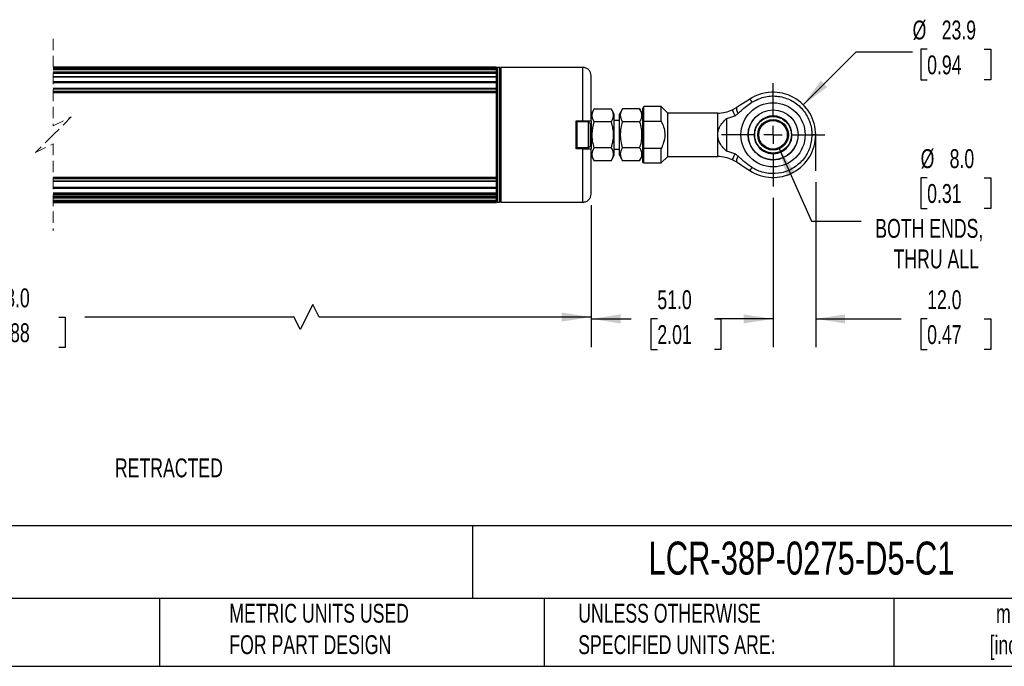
# Model space of a CAD drawing. Header units: millimetres. Extents: x 16 to 683, y 16 to 524.
# Tile 3 of 7: x 262 to 538, y 16 to 197. Entities that reach past the tile are written whole.
import ezdxf

# ---------------------------------------------------------------- set-up
doc = ezdxf.new("R2010")
doc.units = ezdxf.units.MM
doc.header["$LTSCALE"] = 2.5
doc.linetypes.add('CENTERX2', pattern=[20.32, 12.7, -2.54, 2.54, -2.54])
doc.linetypes.add('HIDDEN', pattern=[1.905, 1.27, -0.635])
doc.layers.add('CENTER', color=40, linetype='CENTERX2')
doc.layers.add('DIMENSIONS', color=140, linetype='Continuous', lineweight=25)
doc.layers.add('TEXT', color=140, linetype='Continuous', lineweight=25)
doc.styles.add('SLDTEXTSTYLE0', font='TXT', dxfattribs={"width": 0.7})
doc.dimstyles.new('SLDDIMSTYLE0', dxfattribs={"dimtxt": 5.39502, "dimasz": 8.255, "dimexe": 0, "dimexo": 0.0625, "dimgap": 1.348755, "dimtad": 0, "dimtih": 1, "dimtoh": 1, "dimrnd": 1e-09, "dimzin": 4, "dimdsep": 46, "dimtxsty": 'SLDTEXTSTYLE0', "dimsah": 1, "dimcen": 0.09, "dimadec": 0, "dimazin": 1, "dimtfac": 1, "dimtmove": 0, "dimatfit": 0, "dimfxl": 0, "dimfrac": 2, "dimtolj": 1, "dimtzin": 12, "dimarcsym": 0})
doc.dimstyles.new('SLDDIMSTYLE2', dxfattribs={"dimtxt": 5.39502, "dimasz": 8.255, "dimexe": 0, "dimexo": 0.0625, "dimgap": 1.348755, "dimtad": 0, "dimtih": 1, "dimtoh": 1, "dimrnd": 1e-09, "dimzin": 12, "dimdsep": 46, "dimtxsty": 'SLDTEXTSTYLE0', "dimsah": 1, "dimcen": 0, "dimadec": 0, "dimazin": 3, "dimtfac": 1, "dimtofl": 0, "dimtmove": 0, "dimatfit": 3, "dimfxl": 0, "dimfrac": 2, "dimtolj": 1, "dimtzin": 12, "dimarcsym": 0})
doc.dimstyles.new('SLDDIMSTYLE3', dxfattribs={"dimtxt": 5.39502, "dimasz": 8.255, "dimexe": 0, "dimexo": 0.0625, "dimgap": 1.348755, "dimtad": 0, "dimtih": 1, "dimtoh": 1, "dimrnd": 1e-09, "dimzin": 4, "dimdsep": 46, "dimtxsty": 'SLDTEXTSTYLE0', "dimsah": 1, "dimcen": 0, "dimadec": 0, "dimazin": 1, "dimtfac": 1, "dimtofl": 0, "dimtmove": 0, "dimatfit": 3, "dimfxl": 0, "dimfrac": 2, "dimtolj": 1, "dimtzin": 12, "dimarcsym": 0})
doc.dimstyles.new('SLDDIMSTYLE4', dxfattribs={"dimtxt": 5.39502, "dimasz": 8.255, "dimexe": 0, "dimexo": 0.0625, "dimgap": 1.348755, "dimtad": 0, "dimtih": 1, "dimtoh": 1, "dimrnd": 1e-09, "dimzin": 4, "dimdsep": 46, "dimtxsty": 'SLDTEXTSTYLE0', "dimsah": 1, "dimcen": 0.09, "dimadec": 0, "dimazin": 1, "dimtfac": 1, "dimtofl": 0, "dimtmove": 0, "dimatfit": 3, "dimfxl": 0, "dimfrac": 2, "dimtolj": 1, "dimtzin": 12, "dimarcsym": 0})

# ---------------------------------------------------------------- blocks, each defined once
blk = doc.blocks.new('SW_BROKEN_VIEW_0')
at = {"color": 0, "linetype": 'CENTERX2'}
for p, q in [((0, 0), (0, -7.15)), ((412.06, 0), (412.06, -10.08)), ((12.1, -12.1), (5.27, -12.1))]:
    blk.add_line(p, q, dxfattribs=at)
blk = doc.blocks.new('_D')
at = {"layer": 'DIMENSIONS'}
for p, q in [((485.6, 151.69), (485.6, 105.37)), ((473.65, 147.28), (473.65, 105.37)), ((473.65, 113.31), (457.77, 113.31)), ((485.6, 113.31), (509.55, 113.31)), ((516.86, 113.31), (515.05, 113.31)), ((515.05, 113.31), (515.05, 104.74)), ((532.89, 113.31), (534.7, 113.31)), ((534.7, 113.31), (534.7, 104.74)), ((515.05, 104.74), (516.86, 104.74)), ((534.7, 104.74), (532.89, 104.74))]:
    blk.add_line(p, q, dxfattribs=at)
for points in [[(473.65, 113.31), (465.39, 114.58), (465.39, 112.04)], [(485.6, 113.31), (493.85, 112.04), (493.85, 114.58)]]:
    blk.add_solid(points, dxfattribs=at)
at = {"layer": 'DIMENSIONS', "char_height": 5.292, "attachment_point": 1, "style": 'SLDTEXTSTYLE0'}
for s, insert in [('12.0', (516.86, 121.34)), ('0.47', (516.86, 111.56))]:
    blk.add_mtext(s, dxfattribs=dict(at, insert=insert))
blk = doc.blocks.new('_D_3')
at = {"layer": 'DIMENSIONS'}
for p, q in [((482.1, 173.39), (496.91, 188.2)), ((496.91, 188.2), (512.78, 188.2)), ((516.86, 188.96), (515.05, 188.96)), ((515.05, 188.96), (515.05, 180.39)), ((532.89, 188.96), (534.7, 188.96)), ((534.7, 188.96), (534.7, 180.39)), ((515.05, 180.39), (516.86, 180.39)), ((534.7, 180.39), (532.89, 180.39))]:
    blk.add_line(p, q, dxfattribs=at)
blk.add_solid([(482.1, 173.39), (488.83, 178.33), (487.04, 180.13)], dxfattribs=at)
at = {"layer": 'DIMENSIONS', "char_height": 5.292, "attachment_point": 1, "style": 'SLDTEXTSTYLE0'}
for s, insert in [('%%c', (512.78, 196.99)), ('23.9', (520.93, 196.99)), ('0.94', (516.86, 187.21))]:
    blk.add_mtext(s, dxfattribs=dict(at, insert=insert))
blk = doc.blocks.new('_D_4')
at = {"layer": 'DIMENSIONS'}
for p, q in [((475.29, 161.29), (484.47, 140.76)), ((516.86, 152.88), (515.05, 152.88)), ((515.05, 152.88), (515.05, 144.31)), ((532.89, 152.88), (534.7, 152.88)), ((534.7, 152.88), (534.7, 144.31)), ((515.05, 144.31), (516.86, 144.31)), ((534.7, 144.31), (532.89, 144.31)), ((484.47, 140.76), (498.36, 140.76))]:
    blk.add_line(p, q, dxfattribs=at)
blk.add_solid([(475.29, 161.29), (477.5, 153.24), (479.81, 154.28)], dxfattribs=at)
at = {"layer": 'DIMENSIONS', "char_height": 5.292, "attachment_point": 1, "style": 'SLDTEXTSTYLE0'}
for s, insert in [('%%c', (515.03, 160.91)), ('8.0', (523.17, 160.91)), ('0.31', (516.86, 151.13)), ('BOTH ENDS,', (502.32, 141.35)), ('THRU ALL', (507.43, 132.78))]:
    blk.add_mtext(s, dxfattribs=dict(at, insert=insert))
blk = doc.blocks.new('_D_5')
at = {"layer": 'DIMENSIONS'}
for p, q in [((473.65, 147.28), (473.65, 105.37)), ((422.63, 145.17), (422.63, 105.37)), ((422.63, 113.31), (433.9, 113.31)), ((441.21, 113.31), (439.4, 113.31)), ((439.4, 113.31), (439.4, 104.74)), ((457.24, 113.31), (459.05, 113.31)), ((459.05, 113.31), (459.05, 104.74)), ((473.65, 113.31), (464.55, 113.31)), ((439.4, 104.74), (441.21, 104.74)), ((459.05, 104.74), (457.24, 104.74))]:
    blk.add_line(p, q, dxfattribs=at)
for points in [[(422.63, 113.31), (430.88, 112.04), (430.88, 114.58)], [(473.65, 113.31), (465.39, 114.58), (465.39, 112.04)]]:
    blk.add_solid(points, dxfattribs=at)
at = {"layer": 'DIMENSIONS', "char_height": 5.292, "attachment_point": 1, "style": 'SLDTEXTSTYLE0'}
for s, insert in [('51.0', (441.21, 121.34)), ('2.01', (441.21, 111.56))]:
    blk.add_mtext(s, dxfattribs=dict(at, insert=insert))
blk = doc.blocks.new('_D_6')
at = {"layer": 'DIMENSIONS'}
for p, q in [((101.62, 145.17), (101.62, 105.89)), ((422.63, 145.17), (422.63, 105.89)), ((344.62, 117.36), (341.1, 110.3)), ((346.39, 113.83), (344.62, 117.36)), ((101.62, 113.83), (245.52, 113.83)), ((252.83, 113.83), (251.02, 113.83)), ((251.02, 113.83), (251.02, 105.26)), ((273.35, 113.83), (275.16, 113.83)), ((275.16, 113.83), (275.16, 105.26)), ((339.33, 113.83), (280.66, 113.83)), ((341.1, 110.3), (339.33, 113.83)), ((422.63, 113.83), (346.39, 113.83)), ((251.02, 105.26), (252.83, 105.26)), ((275.16, 105.26), (273.35, 105.26))]:
    blk.add_line(p, q, dxfattribs=at)
for points in [[(101.62, 113.83), (109.87, 112.56), (109.87, 115.1)], [(422.63, 113.83), (414.37, 115.1), (414.37, 112.56)]]:
    blk.add_solid(points, dxfattribs=at)
at = {"layer": 'DIMENSIONS', "char_height": 5.292, "attachment_point": 1, "style": 'SLDTEXTSTYLE0'}
for s, insert in [('378.0', (252.83, 121.86)), ('14.88', (252.83, 112.08))]:
    blk.add_mtext(s, dxfattribs=dict(at, insert=insert))
blk = doc.blocks.new('SW_CENTERMARKSYMBOL_0')
at = {"layer": 'CENTER', "color": 0}
for p, q in [((0, 5.08), (0, 14.49)), ((-5.08, 0), (-14.49, 0)), ((0, 0), (-2.54, 0)), ((0, 0), (0, 2.54)), ((0, 0), (0, -2.54)), ((0, 0), (2.54, 0)), ((5.08, 0), (14.49, 0)), ((0, -5.08), (0, -14.49))]:
    blk.add_line(p, q, dxfattribs=at)

msp = doc.modelspace()

# ---------------------------------------------------------------- linework, layer by layer
at = {"color": 7, "linetype": 'HIDDEN', "lineweight": 18}
for p, q in [((271.84, 191.851), (271.84, 167.442)), ((271.84, 167.442), (276.84, 169.942)), ((276.84, 169.942), (271.84, 164.942)), ((271.84, 164.942), (266.84, 159.942)), ((266.84, 159.942), (271.84, 162.442)), ((271.84, 162.442), (271.84, 138.032))]:
    msp.add_line(p, q, dxfattribs=at)
for p, q in [((396.13, 183.914), (271.84, 183.914)), ((271.84, 183.914), (396.13, 183.914)), ((271.84, 183.841), (396.13, 183.841)), ((271.84, 183.62), (396.13, 183.62)), ((271.84, 183.521), (396.13, 183.521)), ((396.13, 183.292), (271.84, 183.292)), ((271.84, 183.285), (396.13, 183.285)), ((271.84, 182.572), (396.13, 182.572)), ((271.84, 182.309), (396.13, 182.309)), ((271.84, 182.218), (396.13, 182.218)), ((396.13, 183.841), (396.13, 183.914)), ((396.13, 183.914), (396.13, 183.914)), ((396.384, 183.842), (396.13, 183.588)), ((396.13, 183.62), (396.13, 183.841)), ((396.13, 183.521), (396.13, 183.62)), ((396.13, 183.292), (396.13, 183.521)), ((396.13, 183.285), (396.13, 183.292)), ((396.13, 182.572), (396.13, 183.285)), ((396.13, 182.309), (396.13, 182.572)), ((396.13, 182.218), (396.13, 182.309)), ((396.13, 181.238), (396.13, 182.218)), ((397.076, 183.842), (396.384, 183.842)), ((396.384, 183.842), (396.384, 166.904)), ((397.33, 183.588), (397.076, 183.842)), ((397.076, 166.904), (397.076, 183.842)), ((420.33, 183.842), (397.33, 183.842)), ((397.33, 183.842), (397.33, 164.942)), ((420.33, 168.892), (420.33, 183.842)), ((396.13, 181.238), (271.84, 181.238)), ((271.84, 181.209), (396.13, 181.209)), ((271.84, 179.936), (396.13, 179.936)), ((271.84, 179.654), (396.13, 179.654)), ((271.84, 179.576), (396.13, 179.576)), ((396.13, 181.209), (396.13, 181.238)), ((396.13, 179.936), (396.13, 181.209)), ((396.13, 179.654), (396.13, 179.936)), ((396.13, 179.576), (396.13, 179.654)), ((396.13, 177.937), (396.13, 179.576)), ((422.63, 168.892), (422.63, 181.542)), ((396.13, 177.937), (271.84, 177.937)), ((271.84, 177.873), (396.13, 177.873)), ((271.84, 177.182), (396.13, 177.182)), ((271.84, 176.899), (396.13, 176.899)), ((271.84, 176.836), (396.13, 176.836)), ((396.13, 177.873), (396.13, 177.937)), ((396.13, 177.182), (396.13, 177.873)), ((396.13, 176.899), (396.13, 177.182)), ((396.13, 176.836), (396.13, 176.899)), ((396.13, 153.047), (396.13, 176.836)), ((423.496, 172.192), (422.63, 170.692)), ((423.496, 172.192), (428.264, 172.192)), ((429.13, 170.692), (428.264, 172.192)), ((431.466, 172.192), (430.6, 170.692)), ((436.234, 172.192), (431.466, 172.192)), ((437.1, 170.692), (436.234, 172.192)), ((437.1, 168.71), (437.1, 172.542)), ((437.4, 172.842), (437.334, 172.769)), ((442.301, 172.842), (437.4, 172.842)), ((437.4, 168.789), (437.4, 172.842)), ((444.1, 171.043), (442.301, 172.842)), ((442.301, 168.789), (442.301, 172.842)), ((463.583, 172.654), (462.253, 171.927)), ((418.43, 168.892), (420.33, 168.892)), ((418.43, 160.992), (418.43, 168.892)), ((421.93, 168.542), (418.73, 168.542)), ((418.73, 162.79), (418.73, 168.542)), ((420.33, 168.892), (422.63, 168.892)), ((422.43, 168.042), (421.93, 168.542)), ((421.93, 167.828), (421.93, 168.542)), ((422.63, 168.892), (422.63, 164.942)), ((428.264, 168.567), (423.496, 168.567)), ((429.13, 164.942), (429.13, 170.692)), ((430.6, 168.942), (429.13, 168.942)), ((430.6, 159.192), (430.6, 170.692)), ((436.234, 168.567), (431.466, 168.567)), ((437.1, 161.173), (437.1, 168.71)), ((437.4, 161.094), (437.4, 168.789)), ((437.4, 168.789), (442.301, 168.789)), ((444.1, 158.841), (444.1, 171.043)), ((458.138, 171.042), (444.1, 171.042)), ((458.138, 164.942), (458.138, 171.042)), ((460.6, 169.528), (460.6, 160.355)), ((396.384, 166.904), (396.384, 146.042)), ((397.076, 146.042), (397.076, 166.904)), ((421.93, 161.342), (421.93, 167.828)), ((422.43, 163.089), (422.43, 168.042)), ((397.33, 164.942), (397.33, 146.042)), ((422.43, 161.842), (422.43, 163.089)), ((422.63, 164.942), (422.63, 160.992)), ((429.13, 159.192), (429.13, 164.942)), ((458.138, 158.842), (458.138, 164.942)), ((468.513, 164.946), (468.344, 164.946)), ((478.963, 164.946), (478.794, 164.946)), ((485.6, 164.942), (484.548, 164.942)), ((420.33, 160.992), (418.43, 160.992)), ((418.73, 161.342), (418.73, 162.79)), ((418.73, 161.342), (421.93, 161.342)), ((420.33, 146.042), (420.33, 160.992)), ((420.33, 160.992), (422.63, 160.992)), ((421.93, 161.342), (422.43, 161.842)), ((422.63, 148.342), (422.63, 160.992)), ((428.264, 161.317), (423.496, 161.317)), ((429.13, 160.942), (430.6, 160.942)), ((436.234, 161.317), (431.466, 161.317)), ((437.1, 157.342), (437.1, 161.173)), ((437.4, 157.042), (437.4, 161.094)), ((442.301, 161.094), (437.4, 161.094)), ((442.301, 157.042), (442.301, 161.094)), ((422.63, 159.192), (423.496, 157.692)), ((428.264, 157.692), (423.496, 157.692)), ((428.264, 157.692), (429.13, 159.192)), ((430.6, 159.192), (431.466, 157.692)), ((436.234, 157.692), (431.466, 157.692)), ((436.234, 157.692), (437.1, 159.192)), ((442.301, 157.042), (444.1, 158.841)), ((444.1, 158.842), (458.138, 158.842)), ((462.253, 157.956), (463.583, 157.229)), ((437.4, 157.042), (442.301, 157.042)), ((271.84, 153.047), (396.13, 153.047)), ((271.84, 152.984), (396.13, 152.984)), ((271.84, 152.701), (396.13, 152.701)), ((271.84, 152.01), (396.13, 152.01)), ((271.84, 151.946), (396.13, 151.946)), ((396.13, 152.984), (396.13, 153.047)), ((396.13, 152.701), (396.13, 152.984)), ((396.13, 152.01), (396.13, 152.701)), ((396.13, 151.946), (396.13, 152.01)), ((396.13, 150.307), (396.13, 151.946)), ((271.84, 150.307), (396.13, 150.307)), ((271.84, 150.229), (396.13, 150.229)), ((271.84, 149.947), (396.13, 149.947)), ((396.13, 150.229), (396.13, 150.307)), ((396.13, 149.947), (396.13, 150.229)), ((396.13, 148.674), (396.13, 149.947)), ((271.84, 148.674), (396.13, 148.674)), ((271.84, 148.645), (396.13, 148.645)), ((271.84, 148.377), (396.13, 148.377)), ((271.84, 148.114), (396.13, 148.114)), ((271.84, 147.665), (396.13, 147.665)), ((271.84, 147.574), (396.13, 147.574)), ((271.84, 147.311), (396.13, 147.311)), ((271.84, 146.598), (396.13, 146.598)), ((271.84, 146.591), (396.13, 146.591)), ((271.84, 146.362), (396.13, 146.362)), ((396.13, 148.645), (396.13, 148.674)), ((396.13, 148.377), (396.13, 148.658)), ((396.13, 148.184), (396.13, 148.377)), ((396.13, 148.114), (396.13, 148.184)), ((396.13, 147.665), (396.13, 148.114)), ((396.13, 147.574), (396.13, 147.665)), ((396.13, 147.311), (396.13, 147.574)), ((396.13, 146.598), (396.13, 147.311)), ((396.13, 146.591), (396.13, 146.598)), ((396.13, 146.362), (396.13, 146.591)), ((396.13, 146.263), (396.13, 146.362)), ((271.84, 146.263), (396.13, 146.263)), ((271.84, 146.042), (396.13, 146.042)), ((271.84, 145.97), (396.13, 145.97)), ((271.84, 145.969), (396.13, 145.969)), ((396.13, 146.296), (396.384, 146.042)), ((396.13, 146.042), (396.13, 146.263)), ((396.13, 145.97), (396.13, 146.042)), ((396.13, 145.969), (396.13, 145.97)), ((396.384, 146.042), (397.076, 146.042)), ((397.076, 146.042), (397.33, 146.296)), ((397.33, 146.042), (420.33, 146.042))]:
    msp.add_line(p, q)
at = {"flags": 128}
for points in [[(467.143, 174.965), (466.255, 174.388), (465.365, 173.811), (464.474, 173.232), (463.583, 172.654)], [(467.143, 174.965), (467.289, 174.739), (467.715, 174.083)], [(462.983, 170.311), (462.659, 171.029), (462.428, 171.54), (462.295, 171.835), (462.253, 171.927)], [(463.842, 170.934), (463.711, 171.275), (463.607, 171.585), (463.53, 171.861), (463.483, 172.1), (463.464, 172.301), (463.475, 172.46), (463.515, 172.579), (463.583, 172.654)], [(462.253, 157.956), (462.295, 158.048), (462.428, 158.343), (462.659, 158.855), (462.983, 159.572)], [(463.583, 157.229), (463.515, 157.304), (463.475, 157.423), (463.464, 157.583), (463.483, 157.783), (463.53, 158.022), (463.607, 158.298), (463.711, 158.608), (463.842, 158.949)], [(463.583, 157.229), (464.828, 156.421), (465.965, 155.683), (467.143, 154.918)], [(467.143, 154.918), (467.152, 154.933), (467.18, 154.975), (467.225, 155.046), (467.289, 155.144), (467.37, 155.269), (467.469, 155.421), (467.584, 155.598), (467.715, 155.8)]]:
    msp.add_lwpolyline(points, dxfattribs=at)
for centre, radius in [((473.65, 164.942), 9), ((473.65, 164.942), 9), ((473.65, 164.942), 7), ((473.653, 164.946), 4.3), ((473.653, 164.946), 4)]:
    msp.add_circle(centre, radius)
for centre, radius, start, end in [((473.65, 164.942), 11.95, 0.00001, 122.99115), ((458.138, 181.041), 10, 269.99996, 294.29872), ((473.653, 164.946), 7, 131.4906, 334.35983), ((473.653, 164.946), 5.309, 0, 180), ((473.65, 164.942), 11.95, 237.00885, 359.99998), ((473.653, 164.946), 5.309, 179.99998, 0.00002), ((458.138, 148.842), 10, 65.70129, 90.00001)]:
    msp.add_arc(centre, radius, start, end)
for points, knots in [([(422.63, 181.542), (422.599, 181.831), (422.552, 182.276), (422.265, 182.811), (421.968, 183.18), (421.6, 183.477), (421.064, 183.764), (420.619, 183.811), (420.33, 183.842)], [0, 0, 0, 0, 0.239456, 0.3683603, 0.4999983, 0.6316367, 0.760542, 1, 1, 1, 1]), ([(463.842, 170.934), (464.15, 171.215), (464.917, 171.916), (466.17, 173.017), (467.199, 173.727), (467.715, 174.083)], [0, 0, 0, 0, 0.2502432, 0.6240597, 1, 1, 1, 1]), ([(467.715, 174.083), (468.809, 174.649), (470.996, 175.781), (474.755, 175.982), (478.341, 175.012), (481.414, 172.886), (483.595, 169.872), (484.469, 167.05), (484.532, 165.386), (484.548, 164.942)], [0, 0, 0, 0, 0.1571271, 0.3142546, 0.4713819, 0.6285093, 0.7856365, 0.9427637, 1, 1, 1, 1]), ([(423.496, 168.567), (423.334, 168.876), (423.018, 169.482), (422.883, 170.464), (423.073, 171.388), (423.351, 171.917), (423.496, 172.192)], [0, 0, 0, 0, 0.27189515, 0.53331703, 0.75784021, 1, 1, 1, 1]), ([(428.264, 172.192), (428.425, 171.882), (428.741, 171.276), (428.877, 170.294), (428.686, 169.37), (428.408, 168.841), (428.264, 168.567)], [0, 0, 0, 0, 0.271894, 0.5333167, 0.7578394, 1, 1, 1, 1]), ([(431.466, 168.567), (431.305, 168.875), (430.991, 169.48), (430.798, 170.784), (431.205, 171.643), (431.466, 172.192)], [0, 0, 0, 0, 0.27280999, 0.535113, 1, 1, 1, 1]), ([(436.234, 172.192), (436.385, 171.902), (436.683, 171.335), (436.848, 170.385), (436.685, 169.43), (436.388, 168.862), (436.234, 168.567)], [0, 0, 0, 0, 0.2551594, 0.4999889, 0.7398624, 1, 1, 1, 1]), ([(437.116, 172.486), (437.112, 172.495), (437.104, 172.509), (437.102, 172.526), (437.101, 172.532)], [0, 0, 0, 0, 0.617183, 1, 1, 1, 1]), ([(418.73, 168.542), (418.685, 168.525), (418.613, 168.499), (418.557, 168.428), (418.524, 168.385), (418.506, 168.359), (418.493, 168.34), (418.485, 168.329), (418.48, 168.321), (418.476, 168.315), (418.472, 168.31), (418.468, 168.304), (418.46, 168.294), (418.45, 168.281), (418.407, 168.266), (418.441, 168.171), (418.434, 168.11), (418.43, 168.075)], [0, 0, 0, 0, 0.2292379, 0.3679716, 0.4350788, 0.4966044, 0.5243885, 0.549803, 0.5615358, 0.572597, 0.582948, 0.5926008, 0.6097073, 0.6440677, 0.6750109, 0.8136363, 1, 1, 1, 1]), ([(423.496, 161.317), (423.335, 161.945), (423.01, 163.217), (422.83, 165.684), (423.238, 167.451), (423.496, 168.567)], [0, 0, 0, 0, 0.2648739, 0.5354916, 1, 1, 1, 1]), ([(428.264, 168.567), (428.416, 167.978), (428.724, 166.79), (428.874, 164.954), (428.727, 163.106), (428.419, 161.917), (428.264, 161.317)], [0, 0, 0, 0, 0.2477276, 0.4999976, 0.7472541, 1, 1, 1, 1]), ([(431.466, 161.317), (431.304, 161.946), (430.976, 163.218), (430.856, 165.103), (431.032, 166.905), (431.32, 168.009), (431.466, 168.567)], [0, 0, 0, 0, 0.2646136, 0.5349658, 0.7653526, 1, 1, 1, 1]), ([(436.234, 168.567), (436.396, 167.937), (436.723, 166.665), (436.843, 164.78), (436.667, 162.978), (436.379, 161.874), (436.234, 161.317)], [0, 0, 0, 0, 0.2646137, 0.5349657, 0.7653525, 1, 1, 1, 1]), ([(437.1, 168.71), (437.102, 168.716), (437.107, 168.732), (437.14, 168.75), (437.181, 168.765), (437.235, 168.776), (437.306, 168.786), (437.362, 168.788), (437.4, 168.789)], [0, 0, 0, 0, 0.06317581, 0.14391398, 0.33182274, 0.48279151, 0.64921783, 1, 1, 1, 1]), ([(442.301, 168.789), (442.54, 168.248), (443.016, 167.17), (443.275, 165.843), (443.33, 164.263), (443.053, 162.762), (442.505, 161.547), (442.301, 161.094)], [0, 0, 0, 0, 0.2211481, 0.4413344, 0.5003815, 0.8139603, 1, 1, 1, 1]), ([(458.138, 164.942), (458.147, 165.153), (458.165, 165.581), (458.316, 166.254), (458.576, 166.943), (459.033, 167.767), (459.706, 168.643), (460.302, 169.234), (460.6, 169.528)], [0, 0, 0, 0, 0.1185784, 0.2395714, 0.3844793, 0.5296501, 0.7657258, 1, 1, 1, 1]), ([(460.6, 169.528), (461.005, 169.626), (461.82, 169.824), (462.594, 170.148), (462.983, 170.311)], [0, 0, 0, 0, 0.497144, 1, 1, 1, 1]), ([(462.983, 170.311), (463.048, 170.345), (463.239, 170.442), (463.524, 170.655), (463.736, 170.841), (463.842, 170.934)], [0, 0, 0, 0, 0.2068246, 0.6013992, 1, 1, 1, 1]), ([(468.513, 164.946), (468.553, 165.432), (468.645, 166.533), (469.341, 167.867), (470.268, 168.87), (471.233, 169.535), (472.388, 169.982), (473.653, 170.14), (474.919, 169.982), (476.074, 169.535), (477.038, 168.87), (477.966, 167.867), (478.662, 166.533), (478.753, 165.432), (478.794, 164.946)], [0, 0, 0, 0, 0.0903185, 0.2045632, 0.2714196, 0.3439356, 0.4207856, 0.4999997, 0.5792147, 0.6560639, 0.7285799, 0.7954369, 0.9096817, 1, 1, 1, 1]), ([(418.43, 162.969), (418.436, 162.943), (418.451, 162.882), (418.537, 162.827), (418.631, 162.795), (418.697, 162.792), (418.73, 162.79)], [0, 0, 0, 0, 0.2069503, 0.4849482, 0.7430229, 1, 1, 1, 1]), ([(460.6, 160.355), (460.277, 160.675), (459.617, 161.331), (458.929, 162.269), (458.506, 163.106), (458.291, 163.726), (458.162, 164.345), (458.146, 164.741), (458.138, 164.942)], [0, 0, 0, 0, 0.2543845, 0.5209844, 0.6470538, 0.7787997, 0.8875079, 1, 1, 1, 1]), ([(484.548, 164.942), (484.428, 163.716), (484.187, 161.265), (482.308, 158.003), (479.542, 155.524), (476.085, 154.104), (472.37, 153.915), (469.527, 154.719), (468.097, 155.572), (467.715, 155.8)], [0, 0, 0, 0, 0.1571272, 0.3142546, 0.4713818, 0.6285093, 0.7856368, 0.9427635, 1, 1, 1, 1]), ([(478.794, 164.946), (478.753, 164.46), (478.662, 163.36), (477.966, 162.026), (477.038, 161.023), (476.074, 160.358), (474.919, 159.911), (473.653, 159.753), (472.388, 159.911), (471.233, 160.358), (470.268, 161.023), (469.341, 162.026), (468.645, 163.36), (468.553, 164.46), (468.513, 164.946)], [0, 0, 0, 0, 0.09031845, 0.20456311, 0.27142008, 0.34393613, 0.42078528, 0.50000028, 0.57921435, 0.65606437, 0.72858042, 0.79543676, 0.90968142, 1, 1, 1, 1]), ([(418.44, 161.653), (418.435, 161.617), (418.429, 161.573), (418.462, 161.54), (418.474, 161.526), (418.483, 161.515), (418.491, 161.505), (418.498, 161.497), (418.505, 161.488), (418.516, 161.475), (418.53, 161.459), (418.568, 161.419), (418.627, 161.362), (418.697, 161.348), (418.73, 161.342)], [0, 0, 0, 0, 0.2115544, 0.2608568, 0.2937069, 0.3329139, 0.3548874, 0.3783616, 0.4032642, 0.4294668, 0.4852245, 0.544437, 0.7878135, 1, 1, 1, 1]), ([(423.496, 157.692), (423.335, 158), (423.021, 158.605), (422.828, 159.909), (423.235, 160.768), (423.496, 161.317)], [0, 0, 0, 0, 0.27281088, 0.53511321, 1, 1, 1, 1]), ([(428.264, 161.317), (428.424, 161.008), (428.739, 160.403), (428.932, 159.099), (428.524, 158.241), (428.264, 157.692)], [0, 0, 0, 0, 0.2728096, 0.5351131, 1, 1, 1, 1]), ([(431.466, 157.692), (431.304, 158.001), (430.988, 158.607), (430.853, 159.589), (431.043, 160.513), (431.321, 161.042), (431.466, 161.317)], [0, 0, 0, 0, 0.2718938, 0.5333168, 0.7578398, 1, 1, 1, 1]), ([(436.234, 161.317), (436.395, 161.007), (436.711, 160.401), (436.847, 159.419), (436.656, 158.495), (436.378, 157.966), (436.234, 157.692)], [0, 0, 0, 0, 0.2718948, 0.5333172, 0.7578399, 1, 1, 1, 1]), ([(437.1, 161.173), (437.102, 161.167), (437.107, 161.152), (437.14, 161.133), (437.181, 161.118), (437.235, 161.107), (437.306, 161.097), (437.362, 161.095), (437.4, 161.094)], [0, 0, 0, 0, 0.0631707, 0.1439091, 0.3318204, 0.4827444, 0.6492169, 1, 1, 1, 1]), ([(462.983, 159.572), (462.598, 159.733), (461.825, 160.058), (461.01, 160.255), (460.6, 160.355)], [0, 0, 0, 0, 0.49714565, 1, 1, 1, 1]), ([(463.842, 158.949), (463.732, 159.046), (463.544, 159.211), (463.26, 159.425), (463.076, 159.523), (462.983, 159.572)], [0, 0, 0, 0, 0.4128865, 0.7047804, 1, 1, 1, 1]), ([(467.715, 155.8), (467.036, 156.277), (466.015, 156.995), (464.769, 158.103), (464.151, 158.667), (463.842, 158.949)], [0, 0, 0, 0, 0.4975934, 0.7487089, 1, 1, 1, 1]), ([(437.4, 157.042), (437.357, 157.047), (437.269, 157.058), (437.168, 157.139), (437.109, 157.24), (437.103, 157.309), (437.1, 157.342)], [0, 0, 0, 0, 0.2702781, 0.5624374, 0.7897446, 1, 1, 1, 1]), ([(420.33, 146.042), (420.656, 146.082), (421.334, 146.166), (422.105, 146.789), (422.554, 147.562), (422.605, 148.089), (422.63, 148.342)], [0, 0, 0, 0, 0.2702633, 0.5624306, 0.7897367, 1, 1, 1, 1])]:
    msp.add_open_spline(points, degree=3, knots=knots)
at = {"layer": 'TEXT'}
for p, q in [((682.625, 55.315), (15.875, 55.315)), ((389.397, 55.315), (389.397, 34.925)), ((682.625, 34.925), (15.875, 34.925)), ((301.616, 34.925), (301.616, 15.875)), ((409.45, 34.925), (409.45, 15.875)), ((507.561, 34.925), (507.561, 15.875)), ((15.875, 15.875), (682.625, 15.875))]:
    msp.add_line(p, q, dxfattribs=at)

# ---------------------------------------------------------------- block references
at = {"color": 7, "linetype": 'Continuous'}
msp.add_blockref('SW_BROKEN_VIEW_0', (73.536, 164.943), dxfattribs=at)
at = {"layer": 'CENTER'}
msp.add_blockref('SW_CENTERMARKSYMBOL_0', (473.65, 164.942), dxfattribs=at)

# ---------------------------------------------------------------- texts
at = {"layer": 'DIMENSIONS', "insert": (289.11, 74.175), "char_height": 5.2917, "attachment_point": 1, "style": 'SLDTEXTSTYLE0'}
msp.add_mtext('RETRACTED', dxfattribs=at)
at = {"layer": 'TEXT', "style": 'SLDTEXTSTYLE0'}
for s, insert, char_height, attachment_point in [('PROSENSE POTENTIOMETER LINEAR POSITION SENSOR, PIVOTING SLIDE, 275MM STROKE, 38MM DIAMETER X ^J378MM BODY, ROD EYES MOUNT, 8MM DIN 43650 FORM C.', (19.914, 51.504), 4.630208, 1), ('LCR-38P-0275-D5-C1', (438.754, 50.857), 9.26042, 1), ("PART DIMENSIONS MAY DIFFER SLIGHTLY ^JDUE TO MANUFACTURER'S VARIANCES", (137.798, 33.41), 5.29167, 1), ('METRIC UNITS USED ^JFOR PART DESIGN', (321.196, 33.41), 5.29167, 1), ('UNLESS OTHERWISE ^JSPECIFIED UNITS ARE:', (419.02, 33.41), 5.29167, 1), ('mm^J[inch]', (540.291, 33.323), 5.2917, 2)]:
    msp.add_mtext(s, dxfattribs=dict(at, insert=insert, char_height=char_height, attachment_point=attachment_point))

# ---------------------------------------------------------------- dimensions: what is measured, and where the dimension line sits
at = {"layer": 'DIMENSIONS'}
dim = msp.add_diameter_dim_2p(p1=(465.2, 156.492), p2=(482.1, 173.391), dimstyle='SLDDIMSTYLE2', dxfattribs=at)
dim.commit()
dim.dimension.update_dxf_attribs({"geometry": '_D_3', "text_midpoint": (524.873, 188.201), "dimtype": 163})
dim = msp.add_diameter_dim_2p(p1=(472.021, 168.598), p2=(475.286, 161.295), text='<>\\PBOTH ENDS,\\PTHRU ALL', dimstyle='SLDDIMSTYLE3', dxfattribs=at)
dim.commit()
dim.dimension.update_dxf_attribs({"geometry": '_D_4', "text_midpoint": (524.873, 143.551), "dimtype": 163})
for base, p1, p2, dimstyle, picture, middle in [((473.65, 113.312), (485.6, 154.866), (473.65, 150.452), 'SLDDIMSTYLE0', '_D', (524.873, 113.312)), ((422.63, 113.312), (473.65, 150.452), (422.63, 148.342), 'SLDDIMSTYLE4', '_D_5', (449.224, 113.312))]:
    dim = msp.add_linear_dim(base=base, p1=p1, p2=p2, dimstyle=dimstyle, dxfattribs=at)
    dim.commit()
    dim.dimension.update_dxf_attribs({"geometry": picture, "text_midpoint": middle, "dimtype": 160})
dim = msp.add_linear_dim(base=(101.616, 113.831), p1=(422.63, 148.342), p2=(101.616, 148.342), angle=0, text='378.0', dimstyle='SLDDIMSTYLE4', dxfattribs=at)
dim.commit()
dim.dimension.update_dxf_attribs({"geometry": '_D_6', "text_midpoint": (263.092, 113.831), "dimtype": 160})

doc.saveas('drawing.dxf')
